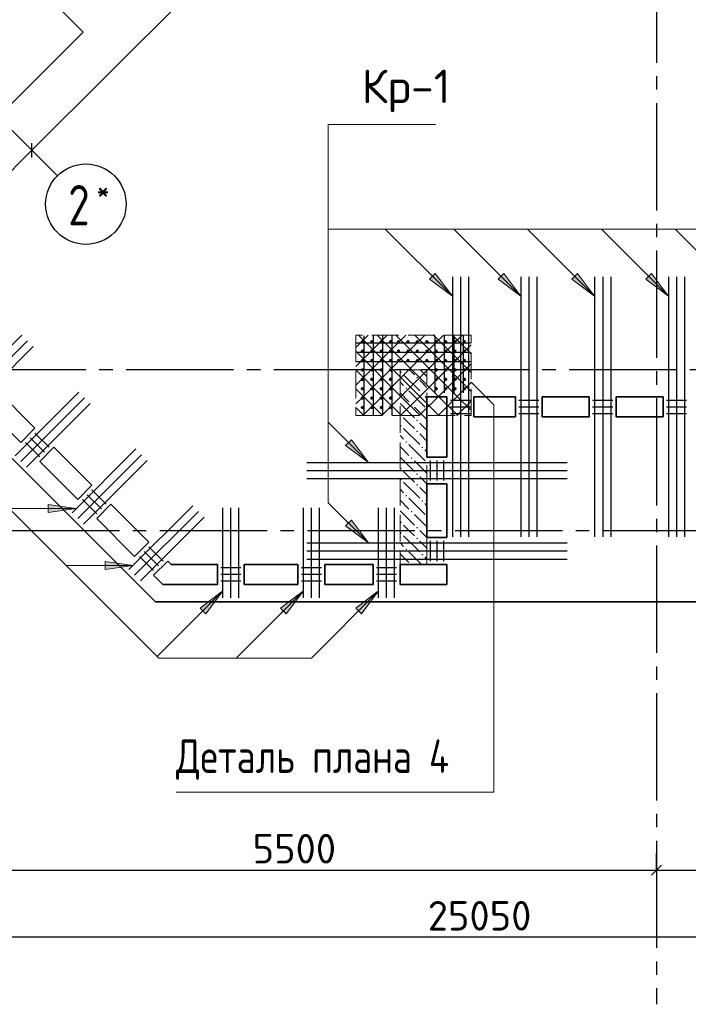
# Model space of a CAD drawing. Header units: millimetres. Extents: x 40580 to 1930067, y -240640 to 81020.
# Tile 193 of 256: x 688580 to 693561, y -233270 to -225929. Entities that reach past the tile are written whole.
import ezdxf

# ---------------------------------------------------------------- set-up
doc = ezdxf.new("R2010")
doc.units = ezdxf.units.MM
for name, pattern in [('______2', [270, 200, -70]), ('______5', [1100, 800, -100, 100, -100]), ('CENTER', [2, 1.25, -0.25, 0.25, -0.25])]:
    doc.linetypes.add(name, pattern=pattern)
for name, color, linetype, lineweight in [('S1 Стержни арматуры фон', 7, 'Continuous', 25), ('Standard', 7, 'Continuous', 25), ('Вспомогательная арматура', 52, 'Continuous', 25), ('ЖБ Перекрытие верхний уровень', 7, 'Continuous', 35), ('ОСИ', 7, 'CENTER', 15), ('Позиционная метка номер позиции', 7, 'Continuous', 13), ('Поперечное армирование AW фон', 7, 'Continuous', 25), ('Примечания', 7, 'Continuous', 13)]:
    doc.layers.add(name, color=color, linetype=linetype, lineweight=lineweight)
doc.layers.add('ЖБ Пилон', color=7, linetype='______2', lineweight=13, true_color=0xa0a0a0)
doc.styles.add('GOST 2.304', font='isocpeur.ttf', dxfattribs={"width": 0.8})
doc.styles.add('ISOCPEUR', font='isocpeur.ttf')

msp = doc.modelspace()

# ---------------------------------------------------------------- hatches: boundary and pattern name
at = {"layer": 'ЖБ Пилон', "linetype": 'Continuous', "lineweight": -3, "transparency": 33554687}
for points in [[(691413.7, -228557.3), (691420.2, -228550.8), (691426.7, -228557.3), (691420.2, -228563.8)], [(691533.7, -228597.3), (691540.2, -228590.8), (691546.7, -228597.3), (691540.2, -228603.8)], [(691453.7, -228677.3), (691460.2, -228670.8), (691466.7, -228677.3), (691460.2, -228683.8)], [(691573.7, -228717.3), (691580.2, -228710.8), (691586.7, -228717.3), (691580.2, -228723.8)], [(691493.7, -228797.3), (691500.2, -228790.8), (691506.7, -228797.3), (691500.2, -228803.8)], [(691413.7, -228877.3), (691420.2, -228870.8), (691426.7, -228877.3), (691420.2, -228883.8)], [(691413.7, -228957.3), (691420.2, -228950.8), (691426.7, -228957.3), (691420.2, -228963.8)], [(691533.7, -228917.3), (691540.2, -228910.8), (691546.7, -228917.3), (691540.2, -228923.8)], [(691533.7, -228997.3), (691540.2, -228990.8), (691546.7, -228997.3), (691540.2, -229003.8)], [(691453.7, -229077.3), (691460.2, -229070.8), (691466.7, -229077.3), (691460.2, -229083.8)], [(691573.7, -229117.3), (691580.2, -229110.8), (691586.7, -229117.3), (691580.2, -229123.8)], [(691493.7, -229197.3), (691500.2, -229190.8), (691506.7, -229197.3), (691500.2, -229203.8)], [(691413.7, -229277.3), (691420.2, -229270.8), (691426.7, -229277.3), (691420.2, -229283.8)], [(691413.7, -229357.3), (691420.2, -229350.8), (691426.7, -229357.3), (691420.2, -229363.8)], [(691533.7, -229317.3), (691540.2, -229310.8), (691546.7, -229317.3), (691540.2, -229323.8)], [(691533.7, -229397.3), (691540.2, -229390.8), (691546.7, -229397.3), (691540.2, -229403.8)], [(691453.7, -229477.3), (691460.2, -229470.8), (691466.7, -229477.3), (691460.2, -229483.8)], [(691573.7, -229517.3), (691580.2, -229510.8), (691586.7, -229517.3), (691580.2, -229523.8)], [(691493.7, -229597.3), (691500.2, -229590.8), (691506.7, -229597.3), (691500.2, -229603.8)], [(691413.7, -229677.3), (691420.2, -229670.8), (691426.7, -229677.3), (691420.2, -229683.8)], [(691533.7, -229717.3), (691540.2, -229710.8), (691546.7, -229717.3), (691540.2, -229723.8)], [(691413.7, -229757.3), (691420.2, -229750.8), (691426.7, -229757.3), (691420.2, -229763.8)], [(691533.7, -229797.3), (691540.2, -229790.8), (691546.7, -229797.3), (691540.2, -229803.8)], [(691453.7, -229877.3), (691460.2, -229870.8), (691466.7, -229877.3), (691460.2, -229883.8)], [(691573.7, -229917.3), (691580.2, -229910.8), (691586.7, -229917.3), (691580.2, -229923.8)]]:
    msp.add_hatch(color=7, dxfattribs=at).paths.add_polyline_path(points, flags=16)
at = {"layer": 'Позиционная метка номер позиции', "linetype": 'Continuous', "lineweight": 13, "transparency": 33554687}
for points in [[(691676, -227821.7), (691803.3, -227991.4), (691633.6, -227864.1)], [(692186, -227821.7), (692313.3, -227991.4), (692143.6, -227864.1)], [(692736, -227821.7), (692863.3, -227991.4), (692693.6, -227864.1)], [(693286, -227821.7), (693413.3, -227991.4), (693243.6, -227864.1)], [(691050.9, -229060.7), (691178.1, -229230.4), (691008.4, -229103.1)], [(688791.5, -229543.3), (689001.5, -229573.3), (688791.5, -229603.3)], [(691050.9, -229660.7), (691178.1, -229830.4), (691008.4, -229703.1)], [(691050.9, -229660.7), (691178.1, -229830.4), (691008.4, -229703.1)], [(689215.8, -229967.6), (689425.8, -229997.6), (689215.8, -230027.6)], [(689923.6, -230315.9), (690093.3, -230188.6), (689966, -230358.3)], [(690523.6, -230315.9), (690693.3, -230188.6), (690566, -230358.3)], [(691083.6, -230315.9), (691253.3, -230188.6), (691126, -230358.3)], [(691083.6, -230315.9), (691253.3, -230188.6), (691126, -230358.3)]]:
    msp.add_hatch(color=7, dxfattribs=at).paths.add_polyline_path(points, flags=16)

# ---------------------------------------------------------------- linework, layer by layer
at = {"color": 7, "linetype": 'Continuous', "lineweight": 50, "transparency": 33554687}
for centre in [(691133.3, -228330.4), (691133.3, -228400.4), (691203.3, -228330.4), (691203.3, -228400.4), (691273.3, -228330.4), (691273.3, -228400.4), (691343.3, -228330.4), (691343.3, -228400.4), (691403.3, -228330.4), (691403.3, -228400.4), (691473.3, -228330.4), (691473.3, -228400.4), (691543.3, -228330.4), (691543.3, -228400.4), (691613.3, -228330.4), (691613.3, -228400.4), (691683.3, -228330.4), (691683.3, -228400.4), (691753.3, -228330.4), (691753.3, -228400.4), (691823.3, -228330.4), (691823.3, -228400.4), (691893.3, -228330.4), (691893.3, -228400.4), (691133.3, -228470.4), (691203.3, -228470.4), (691273.3, -228470.4), (691343.3, -228470.4), (691403.3, -228470.4), (691473.3, -228470.4), (691543.3, -228470.4), (691613.3, -228470.4), (691683.3, -228470.4), (691753.3, -228470.4), (691823.3, -228470.4), (691893.3, -228470.4), (691133.3, -228540.4), (691203.3, -228540.4), (691273.3, -228540.4), (691343.3, -228540.4), (691683.3, -228540.4), (691753.3, -228540.4), (691823.3, -228540.4), (691893.3, -228540.4), (691133.3, -228610.4), (691203.3, -228610.4), (691273.3, -228610.4), (691343.3, -228610.4), (691683.3, -228610.4), (691753.3, -228610.4), (691823.3, -228610.4), (691893.3, -228610.4), (691133.3, -228680.4), (691203.3, -228680.4), (691273.3, -228680.4), (691343.3, -228680.4), (691683.3, -228680.4), (691753.3, -228680.4), (691823.3, -228680.4), (691893.3, -228680.4), (691133.3, -228750.4), (691203.3, -228750.4), (691273.3, -228750.4), (691343.3, -228750.4), (691133.3, -228820.4), (691203.3, -228820.4), (691273.3, -228820.4), (691343.3, -228820.4)]:
    msp.add_circle(centre, 5, dxfattribs=at)
at = {"layer": 'S1 Стержни арматуры фон', "color": 7, "linetype": 'Continuous', "lineweight": -3, "transparency": 33554687}
for p, q in [((691803.3, -227846.4), (691803.3, -229784.4)), ((691803.3, -227846.4), (691803.3, -229784.4)), ((691863.3, -227846.4), (691863.3, -229784.4)), ((691863.3, -227846.4), (691863.3, -229784.4)), ((691923.3, -227846.4), (691923.3, -229784.4)), ((691923.3, -227846.4), (691923.3, -229784.4)), ((692313.3, -227846.4), (692313.3, -229784.4)), ((692313.3, -227846.4), (692313.3, -229784.4)), ((692373.3, -227846.4), (692373.3, -229784.4)), ((692373.3, -227846.4), (692373.3, -229784.4)), ((692433.3, -227846.4), (692433.3, -229784.4)), ((692433.3, -227846.4), (692433.3, -229784.4)), ((692863.3, -227846.4), (692863.3, -229784.4)), ((692863.3, -227846.4), (692863.3, -229784.4)), ((692923.3, -227846.4), (692923.3, -229784.4)), ((692923.3, -227846.4), (692923.3, -229784.4)), ((692983.3, -227846.4), (692983.3, -229784.4)), ((692983.3, -227846.4), (692983.3, -229784.4)), ((693413.3, -227846.4), (693413.3, -229784.4)), ((693413.3, -227846.4), (693413.3, -229784.4)), ((693473.3, -227846.4), (693473.3, -229784.4)), ((693473.3, -227846.4), (693473.3, -229784.4)), ((693533.3, -227846.4), (693533.3, -229784.4)), ((693533.3, -227846.4), (693533.3, -229784.4)), ((688121.4, -228756.4), (688596.5, -228281.3)), ((688163.8, -228798.9), (688639, -228323.7)), ((688206.2, -228841.3), (688681.4, -228366.1)), ((688545.6, -229180.7), (689020.8, -228705.5)), ((688588.1, -229223.1), (689063.2, -228748)), ((688630.5, -229265.6), (689105.6, -228790.4)), ((688969.9, -229605), (689445.1, -229129.8)), ((689012.3, -229647.4), (689487.5, -229172.2)), ((689054.7, -229689.8), (689529.9, -229214.6)), ((690719.3, -229230.4), (692657.3, -229230.4)), ((690719.3, -229230.4), (692657.3, -229230.4)), ((690719.3, -229290.4), (692657.3, -229290.4)), ((690719.3, -229290.4), (692657.3, -229290.4)), ((690719.3, -229350.4), (692657.3, -229350.4)), ((690719.3, -229350.4), (692657.3, -229350.4)), ((689394.2, -230029.2), (689869.3, -229554.1)), ((690093.3, -230240.4), (690093.3, -229568.4)), ((690153.3, -230240.4), (690153.3, -229568.4)), ((690213.3, -230240.4), (690213.3, -229568.4)), ((690693.3, -230240.4), (690693.3, -229568.4)), ((690753.3, -230240.4), (690753.3, -229568.4)), ((690813.3, -230240.4), (690813.3, -229568.4)), ((691253.3, -230240.4), (691253.3, -229568.4)), ((691313.3, -230240.4), (691313.3, -229568.4)), ((691373.3, -230240.4), (691373.3, -229568.4)), ((689436.6, -230071.7), (689911.8, -229596.5)), ((689479, -230114.1), (689954.2, -229638.9)), ((690719.3, -229830.4), (692657.3, -229830.4)), ((690719.3, -229830.4), (692657.3, -229830.4)), ((690719.3, -229890.4), (692657.3, -229890.4)), ((690719.3, -229890.4), (692657.3, -229890.4)), ((690719.3, -229950.4), (692657.3, -229950.4)), ((690719.3, -229950.4), (692657.3, -229950.4))]:
    msp.add_line(p, q, dxfattribs=at)
at = {"layer": 'Standard', "color": 7, "linetype": 'Continuous', "lineweight": -3, "transparency": 33554687}
for p, q in [((688671.8, -226902.8), (693345.8, -222228.8)), ((687823.3, -227751.3), (688671.8, -226902.8)), ((687823.3, -232270.4), (693323.3, -232270.4)), ((693323.3, -232270.4), (694573.3, -232270.4)), ((704473.3, -232770.4), (679423.3, -232770.4))]:
    msp.add_line(p, q, dxfattribs=at)
at = {"layer": 'Standard', "color": 251, "linetype": 'Continuous', "lineweight": -3, "true_color": 0x656565, "transparency": 33554687}
for p, q in [((688671.8, -226902.8), (688583.4, -226814.4)), ((688671.8, -226902.8), (688760.2, -226991.2)), ((688671.8, -226902.8), (688790.3, -227021.3)), ((693323.3, -232270.4), (693323.3, -232145.4)), ((693323.3, -232270.4), (693323.3, -232395.4)), ((693323.3, -232270.4), (693323.3, -232722.6))]:
    msp.add_line(p, q, dxfattribs=at)
at = {"layer": 'Standard', "color": 7, "linetype": 'Continuous', "lineweight": 25, "transparency": 33554687}
for p, q in [((688671.8, -226955.8), (688671.8, -226849.8)), ((693285.8, -232307.9), (693360.8, -232232.9))]:
    msp.add_line(p, q, dxfattribs=at)
at = {"layer": 'Вспомогательная арматура', "color": 7, "linetype": 'Continuous', "lineweight": 25, "transparency": 33554687}
for p, q in [((691143.3, -228285.4), (691143.3, -228875.4)), ((691213.3, -228285.4), (691213.3, -228875.4)), ((691283.3, -228285.4), (691283.3, -228875.4)), ((691353.3, -228285.4), (691353.3, -228875.4)), ((691673.3, -228285.4), (691673.3, -228710.4)), ((691743.3, -228285.4), (691743.3, -228710.4)), ((691813.3, -228285.4), (691813.3, -228710.4)), ((691883.3, -228285.4), (691883.3, -228710.4)), ((691938.3, -228340.4), (691088.3, -228340.4)), ((691938.3, -228410.4), (691088.3, -228410.4)), ((691938.3, -228480.4), (691088.3, -228480.4))]:
    msp.add_line(p, q, dxfattribs=at)
at = {"layer": 'ЖБ Перекрытие верхний уровень', "transparency": 33554687}
for p, q in [((686763.7, -227441.3), (689592.8, -230270.4)), ((688411.2, -228692.9), (688694.1, -228975.7)), ((691613.3, -228740.4), (691763.3, -228740.4)), ((691613.3, -229190.4), (691613.3, -228740.4)), ((691763.3, -228740.4), (691763.3, -229190.4)), ((691963.3, -228890.4), (691963.3, -228740.4)), ((691963.3, -228740.4), (692273.3, -228740.4)), ((692273.3, -228740.4), (692273.3, -228890.4)), ((692473.3, -228740.4), (692823.3, -228740.4)), ((692473.3, -228890.4), (692473.3, -228740.4)), ((692823.3, -228740.4), (692823.3, -228890.4)), ((693023.3, -228890.4), (693023.3, -228740.4)), ((693023.3, -228740.4), (693373.3, -228740.4)), ((693373.3, -228740.4), (693373.3, -228890.4)), ((688588, -229081.8), (688305.2, -228798.9)), ((692273.3, -228890.4), (691963.3, -228890.4)), ((692823.3, -228890.4), (692473.3, -228890.4)), ((693373.3, -228890.4), (693023.3, -228890.4)), ((688694.1, -228975.7), (688588, -229081.8)), ((688729.4, -229223.2), (688835.5, -229117.1)), ((688835.5, -229117.1), (689118.4, -229400)), ((691763.3, -229190.4), (691613.3, -229190.4)), ((689012.3, -229506), (688729.4, -229223.2)), ((689118.4, -229400), (689012.3, -229506)), ((691613.3, -229790.4), (691613.3, -229390.4)), ((691613.3, -229390.4), (691763.3, -229390.4)), ((691763.3, -229390.4), (691763.3, -229790.4)), ((689153.7, -229647.4), (689259.8, -229541.4)), ((689259.8, -229541.4), (689542.6, -229824.2)), ((689436.6, -229930.3), (689153.7, -229647.4)), ((691763.3, -229790.4), (691613.3, -229790.4)), ((689542.6, -229824.2), (689436.6, -229930.3)), ((689578, -230071.7), (689684, -229965.6)), ((689684, -229965.6), (689708.8, -229990.4)), ((689708.8, -229990.4), (690053.3, -229990.4)), ((690053.3, -229990.4), (690053.3, -230140.4)), ((690253.3, -229990.4), (690653.3, -229990.4)), ((690253.3, -230140.4), (690253.3, -229990.4)), ((690653.3, -229990.4), (690653.3, -230140.4)), ((690853.3, -230140.4), (690853.3, -229990.4)), ((690853.3, -229990.4), (691213.3, -229990.4)), ((691213.3, -229990.4), (691213.3, -230140.4)), ((691413.3, -229990.4), (691763.3, -229990.4)), ((691413.3, -230140.4), (691413.3, -229990.4)), ((691763.3, -229990.4), (691763.3, -230140.4)), ((689646.7, -230140.4), (689578, -230071.7)), ((690053.3, -230140.4), (689646.7, -230140.4)), ((690653.3, -230140.4), (690253.3, -230140.4)), ((691213.3, -230140.4), (690853.3, -230140.4)), ((691763.3, -230140.4), (691413.3, -230140.4)), ((689592.8, -230270.4), (704573.3, -230270.4))]:
    msp.add_line(p, q, dxfattribs=at)
at = {"layer": 'ЖБ Пилон', "color": 253, "linetype": '______2', "lineweight": 13, "true_color": 0xa0a0a0, "transparency": 33554687}
for p, q in [((691413.3, -228540.4), (691413.3, -229990.4)), ((691613.3, -228540.4), (691413.3, -228540.4)), ((691613.3, -229990.4), (691613.3, -228540.4)), ((691413.3, -229990.4), (691613.3, -229990.4))]:
    msp.add_line(p, q, dxfattribs=at)
at = {"layer": 'ЖБ Пилон', "color": 9, "linetype": 'Continuous', "lineweight": -3, "true_color": 0xc7c7c7, "transparency": 33554687}
for p, q in [((691520.2, -228577.3), (691483.4, -228540.4)), ((691563.4, -228540.4), (691613.3, -228590.3)), ((691440.2, -228577.3), (691560.2, -228697.3)), ((691413.3, -228630.3), (691440.2, -228657.3)), ((691560.2, -228617.3), (691613.3, -228670.3)), ((691413.3, -228710.3), (691480.2, -228777.3)), ((691480.2, -228697.3), (691600.2, -228817.3)), ((691613.3, -228750.3), (691600.2, -228737.3)), ((691413.3, -228790.3), (691520.2, -228897.3)), ((691613.3, -228910.3), (691520.2, -228817.3)), ((691480.2, -228937.3), (691440.2, -228897.3)), ((691440.2, -228977.3), (691560.2, -229097.3)), ((691520.2, -228977.3), (691480.2, -228937.3)), ((691560.2, -228937.3), (691613.3, -228990.3)), ((691413.3, -229030.3), (691440.2, -229057.3)), ((691560.2, -229017.3), (691613.3, -229070.3)), ((691413.3, -229110.3), (691480.2, -229177.3)), ((691480.2, -229097.3), (691600.2, -229217.3)), ((691413.3, -229190.3), (691520.2, -229297.3)), ((691613.3, -229150.3), (691600.2, -229137.3)), ((691613.3, -229310.3), (691520.2, -229217.3)), ((691480.2, -229337.3), (691440.2, -229297.3)), ((691520.2, -229377.3), (691480.2, -229337.3)), ((691560.2, -229337.3), (691613.3, -229390.3)), ((691440.2, -229377.3), (691560.2, -229497.3)), ((691560.2, -229417.3), (691613.3, -229470.3)), ((691413.3, -229430.3), (691440.2, -229457.3)), ((691480.2, -229497.3), (691600.2, -229617.3)), ((691413.3, -229510.3), (691480.2, -229577.3)), ((691613.3, -229550.3), (691600.2, -229537.3)), ((691413.3, -229590.3), (691520.2, -229697.3)), ((691613.3, -229710.3), (691520.2, -229617.3)), ((691480.2, -229737.3), (691440.2, -229697.3)), ((691440.2, -229777.3), (691560.2, -229897.3)), ((691520.2, -229777.3), (691480.2, -229737.3)), ((691560.2, -229737.3), (691613.3, -229790.3)), ((691413.3, -229830.3), (691440.2, -229857.3)), ((691560.2, -229817.3), (691613.3, -229870.3)), ((691413.3, -229910.3), (691480.2, -229977.3)), ((691480.2, -229897.3), (691573.4, -229990.4)), ((691613.3, -229950.3), (691600.2, -229937.3)), ((691413.3, -229990.3), (691413.4, -229990.4))]:
    msp.add_line(p, q, dxfattribs=at)
at = {"layer": 'ОСИ', "color": 8, "linetype": '______5', "lineweight": -3, "transparency": 33554687}
for p, q in [((693323.3, -182550.4), (693323.3, -233270.4)), ((688861, -227092), (682422, -220653)), ((705573.3, -228540.4), (676099.3, -228540.4)), ((704723.3, -229740.4), (676099.3, -229740.4))]:
    msp.add_line(p, q, dxfattribs=at)
at = {"layer": 'ОСИ', "color": 7, "linetype": 'Continuous', "lineweight": -3, "transparency": 33554687}
msp.add_circle((689073.2, -227304.2), 300, dxfattribs=at)
at = {"layer": 'Позиционная метка номер позиции', "color": 7, "linetype": 'Continuous', "lineweight": 13, "transparency": 33554687}
for p, q in [((691803.3, -227991.4), (691303.3, -227491.4)), ((692313.3, -227991.4), (691813.3, -227491.4)), ((692863.3, -227991.4), (692363.3, -227491.4)), ((693413.3, -227991.4), (692913.3, -227491.4)), ((693963.3, -227991.4), (693463.3, -227491.4)), ((691633.6, -227864.1), (691676, -227821.7)), ((691803.3, -227991.4), (691633.6, -227864.1)), ((691654.8, -227842.9), (691644.2, -227832.3)), ((691676, -227821.7), (691803.3, -227991.4)), ((692143.6, -227864.1), (692186, -227821.7)), ((692313.3, -227991.4), (692143.6, -227864.1)), ((692164.8, -227842.9), (692154.2, -227832.3)), ((692186, -227821.7), (692313.3, -227991.4)), ((692693.6, -227864.1), (692736, -227821.7)), ((692863.3, -227991.4), (692693.6, -227864.1)), ((692714.8, -227842.9), (692704.2, -227832.3)), ((692736, -227821.7), (692863.3, -227991.4)), ((693243.6, -227864.1), (693286, -227821.7)), ((693413.3, -227991.4), (693243.6, -227864.1)), ((693264.8, -227842.9), (693254.2, -227832.3)), ((693286, -227821.7), (693413.3, -227991.4)), ((691803.3, -227991.4), (691803.3, -227991.4)), ((691803.3, -227991.4), (691803.3, -227991.4)), ((691803.3, -227991.4), (691803.3, -227991.4)), ((692313.3, -227991.4), (692313.3, -227991.4)), ((692313.3, -227991.4), (692313.3, -227991.4)), ((692313.3, -227991.4), (692313.3, -227991.4)), ((692863.3, -227991.4), (692863.3, -227991.4)), ((692863.3, -227991.4), (692863.3, -227991.4)), ((692863.3, -227991.4), (692863.3, -227991.4)), ((693413.3, -227991.4), (693413.3, -227991.4)), ((693413.3, -227991.4), (693413.3, -227991.4)), ((693413.3, -227991.4), (693413.3, -227991.4)), ((691178.1, -229230.4), (690878.1, -228930.4)), ((691008.4, -229103.1), (691050.9, -229060.7)), ((691178.1, -229230.4), (691008.4, -229103.1)), ((691029.6, -229081.9), (691019, -229071.3)), ((691050.9, -229060.7), (691178.1, -229230.4)), ((691178.1, -229230.4), (691178.1, -229230.4)), ((691178.1, -229230.4), (691178.1, -229230.4)), ((691178.1, -229230.4), (691178.1, -229230.4)), ((688791.5, -229603.3), (688791.5, -229543.3)), ((688791.5, -229543.3), (689001.5, -229573.3)), ((691178.1, -229830.4), (690878.1, -229530.4)), ((689001.5, -229573.3), (688501.5, -229573.3)), ((688791.5, -229573.3), (688776.5, -229573.3)), ((689001.5, -229573.3), (688791.5, -229603.3)), ((689001.5, -229573.3), (689001.5, -229573.3)), ((689001.5, -229573.3), (689001.5, -229573.3)), ((689001.5, -229573.3), (689001.5, -229573.3)), ((691008.4, -229703.1), (691050.9, -229660.7)), ((691008.4, -229703.1), (691050.9, -229660.7)), ((691178.1, -229830.4), (691008.4, -229703.1)), ((691178.1, -229830.4), (691008.4, -229703.1)), ((691029.6, -229681.9), (691019, -229671.3)), ((691029.6, -229681.9), (691019, -229671.3)), ((691050.9, -229660.7), (691178.1, -229830.4)), ((691050.9, -229660.7), (691178.1, -229830.4)), ((691178.1, -229830.4), (691178.1, -229830.4)), ((691178.1, -229830.4), (691178.1, -229830.4)), ((691178.1, -229830.4), (691178.1, -229830.4)), ((691178.1, -229830.4), (691178.1, -229830.4)), ((691178.1, -229830.4), (691178.1, -229830.4)), ((691178.1, -229830.4), (691178.1, -229830.4)), ((689215.8, -229997.6), (689200.8, -229997.6)), ((689215.8, -230027.6), (689215.8, -229967.6)), ((689215.8, -229967.6), (689425.8, -229997.6)), ((689425.8, -229997.6), (689215.8, -230027.6)), ((689425.8, -229997.6), (689425.8, -229997.6)), ((689425.8, -229997.6), (689425.8, -229997.6)), ((689425.8, -229997.6), (689425.8, -229997.6)), ((690093.3, -230188.6), (689605, -230676.8)), ((689923.6, -230315.9), (690093.3, -230188.6)), ((690093.3, -230188.6), (689966, -230358.3)), ((690093.3, -230188.6), (690093.3, -230188.6)), ((690093.3, -230188.6), (690093.3, -230188.6)), ((690093.3, -230188.6), (690093.3, -230188.6)), ((690693.3, -230188.6), (690193.3, -230688.6)), ((690523.6, -230315.9), (690693.3, -230188.6)), ((690693.3, -230188.6), (690566, -230358.3)), ((690693.3, -230188.6), (690693.3, -230188.6)), ((690693.3, -230188.6), (690693.3, -230188.6)), ((690693.3, -230188.6), (690693.3, -230188.6)), ((691253.3, -230188.6), (690753.3, -230688.6)), ((691083.6, -230315.9), (691253.3, -230188.6)), ((691083.6, -230315.9), (691253.3, -230188.6)), ((691253.3, -230188.6), (691126, -230358.3)), ((691253.3, -230188.6), (691126, -230358.3)), ((691253.3, -230188.6), (691253.3, -230188.6)), ((691253.3, -230188.6), (691253.3, -230188.6)), ((691253.3, -230188.6), (691253.3, -230188.6)), ((691253.3, -230188.6), (691253.3, -230188.6)), ((691253.3, -230188.6), (691253.3, -230188.6)), ((691253.3, -230188.6), (691253.3, -230188.6)), ((689966, -230358.3), (689923.6, -230315.9)), ((689944.8, -230337.1), (689934.2, -230347.7)), ((690566, -230358.3), (690523.6, -230315.9)), ((690544.8, -230337.1), (690534.2, -230347.7)), ((691126, -230358.3), (691083.6, -230315.9)), ((691126, -230358.3), (691083.6, -230315.9)), ((691104.8, -230337.1), (691094.2, -230347.7)), ((691104.8, -230337.1), (691094.2, -230347.7))]:
    msp.add_line(p, q, dxfattribs=at)
for points in [[(687259.6, -227314.9), (687759.6, -227314.9), (689052.7, -226021.8), (686862, -223831.2), (683263.3, -220232.5)], [(691178.1, -229830.4), (690878.1, -229530.4), (690878.1, -226710.4), (691678.1, -226710.4)], [(697463.3, -227991.4), (696963.3, -227491.4), (690878.1, -227491.4), (690878.1, -226710.4), (691678.1, -226710.4)], [(698186.4, -229830.4), (698486.4, -229530.4), (698486.4, -227491.4), (690878.1, -227491.4), (690878.1, -226710.4), (691678.1, -226710.4)], [(689425.8, -229997.6), (688925.8, -229997.6), (686380.2, -227452), (685580.2, -227452)], [(691253.3, -230188.6), (690753.3, -230688.6), (689616.8, -230688.6), (686380.2, -227452), (685580.2, -227452)]]:
    msp.add_lwpolyline(points, dxfattribs=at)
at = {"layer": 'Поперечное армирование AW фон', "color": 7, "linetype": 'Continuous', "lineweight": -3, "transparency": 33554687}
for p, q in [((691788.3, -228765.4), (691938.3, -228765.4)), ((691788.3, -228815.4), (691938.3, -228815.4)), ((692298.3, -228765.4), (692448.3, -228765.4)), ((692298.3, -228815.4), (692448.3, -228815.4)), ((692848.3, -228765.4), (692998.3, -228765.4)), ((692848.3, -228815.4), (692998.3, -228815.4)), ((693398.3, -228765.4), (693548.3, -228765.4)), ((693398.3, -228815.4), (693548.3, -228815.4)), ((691788.3, -228865.4), (691938.3, -228865.4)), ((692298.3, -228865.4), (692448.3, -228865.4)), ((692848.3, -228865.4), (692998.3, -228865.4)), ((693398.3, -228865.4), (693548.3, -228865.4)), ((688658.7, -229046.4), (688764.8, -229152.5)), ((688694.1, -229011), (688800.1, -229117.1)), ((688623.4, -229081.7), (688729.4, -229187.8)), ((691638.3, -229215.4), (691638.3, -229365.4)), ((691688.3, -229215.4), (691688.3, -229365.4)), ((691738.3, -229215.4), (691738.3, -229365.4)), ((689083, -229470.7), (689189.1, -229576.7)), ((689118.3, -229435.3), (689224.4, -229541.4)), ((689047.6, -229506), (689153.7, -229612.1)), ((689542.6, -229859.6), (689648.7, -229965.6)), ((691638.3, -229815.4), (691638.3, -229965.4)), ((691688.3, -229815.4), (691688.3, -229965.4)), ((691738.3, -229815.4), (691738.3, -229965.4)), ((689471.9, -229930.3), (689578, -230036.3)), ((689507.3, -229894.9), (689613.3, -230001)), ((690228.3, -230015.4), (690078.3, -230015.4)), ((690228.3, -230065.4), (690078.3, -230065.4)), ((690828.3, -230015.4), (690678.3, -230015.4)), ((690828.3, -230065.4), (690678.3, -230065.4)), ((691388.3, -230015.4), (691238.3, -230015.4)), ((691388.3, -230065.4), (691238.3, -230065.4)), ((690228.3, -230115.4), (690078.3, -230115.4)), ((690828.3, -230115.4), (690678.3, -230115.4)), ((691388.3, -230115.4), (691238.3, -230115.4))]:
    msp.add_line(p, q, dxfattribs=at)
at = {"layer": 'Примечания', "color": 252, "linetype": 'Continuous', "lineweight": 13, "true_color": 0x8f8f8f, "transparency": 33554687}
for p, q in [((691083.3, -228374.2), (691177.1, -228280.4)), ((691083.3, -228514.2), (691317.1, -228280.4)), ((691083.3, -228654.2), (691457.1, -228280.4)), ((691103.4, -228280.4), (691560.2, -228737.3)), ((691140.2, -228737.3), (691597.1, -228280.4)), ((691243.4, -228280.4), (691700.2, -228737.3)), ((691280.2, -228737.3), (691737.1, -228280.4)), ((691383.4, -228280.4), (691840.2, -228737.3)), ((691420.2, -228737.3), (691877.1, -228280.4)), ((691523.4, -228280.4), (691943.3, -228700.3)), ((691663.4, -228280.4), (691943.3, -228560.3)), ((691803.4, -228280.4), (691943.3, -228420.3)), ((691560.2, -228737.3), (691943.3, -228354.2)), ((691083.3, -228400.3), (691420.2, -228737.3)), ((691083.3, -228540.3), (691280.2, -228737.3)), ((691700.2, -228737.3), (691943.3, -228494.2)), ((691083.3, -228680.3), (691140.2, -228737.3)), ((691840.2, -228737.3), (691943.3, -228634.2)), ((691083.3, -228794.2), (691140.2, -228737.3)), ((691137.1, -228880.4), (691280.2, -228737.3)), ((691140.2, -228737.3), (691283.4, -228880.4)), ((691277.1, -228880.4), (691420.2, -228737.3)), ((691280.2, -228737.3), (691423.4, -228880.4)), ((691417.1, -228880.4), (691560.2, -228737.3)), ((691420.2, -228737.3), (691563.4, -228880.4)), ((691557.1, -228880.4), (691700.2, -228737.3)), ((691560.2, -228737.3), (691703.4, -228880.4)), ((691697.1, -228880.4), (691840.2, -228737.3)), ((691700.2, -228737.3), (691843.4, -228880.4)), ((691840.2, -228737.3), (691943.3, -228840.3)), ((691083.3, -228820.3), (691143.4, -228880.4)), ((691837.1, -228880.4), (691943.3, -228774.2))]:
    msp.add_line(p, q, dxfattribs=at)
at = {"layer": 'Примечания', "color": 7, "linetype": '______2', "lineweight": 13, "transparency": 33554687}
for p, q in [((691943.3, -228280.4), (691083.3, -228280.4)), ((691083.3, -228280.4), (691083.3, -228880.4)), ((691943.3, -228880.4), (691943.3, -228280.4)), ((691083.3, -228880.4), (691943.3, -228880.4))]:
    msp.add_line(p, q, dxfattribs=at)
at = {"layer": 'Примечания', "color": 7, "linetype": 'Continuous', "lineweight": 13, "transparency": 33554687}
msp.add_lwpolyline([(691943.3, -228630.4), (692113, -228800.1), (692113, -231688.6), (689745.4, -231688.6)], dxfattribs=at)

# ---------------------------------------------------------------- texts
at = {"layer": 'Standard', "color": 7, "linetype": 'Continuous', "lineweight": 25, "transparency": 33554687, "attachment_point": 7, "style": 'ISOCPEUR'}
for s, insert, char_height, width in [('Кр-1', (691128.1, -226618.7), 250, 675.671), ('5500', (690315.2, -232220.4), 220, 641.476), ('25050', (691619.9, -232720.4), 220, 782.137)]:
    msp.add_mtext(s, dxfattribs=dict(at, insert=insert, char_height=char_height, width=width))
at = {"layer": 'ОСИ', "color": 7, "linetype": 'Continuous', "lineweight": 25, "transparency": 33554687, "attachment_point": 7, "style": 'ISOCPEUR'}
for s, insert, char_height, width in [('\\W0.80;*', (689151.7, -227286.7), 180, 215.909), ('\\W0.78;2', (688941.7, -227461.7), 300, 326.853)]:
    msp.add_mtext(s, dxfattribs=dict(at, insert=insert, char_height=char_height, width=width))
at = {"layer": 'Примечания', "color": 7, "linetype": 'Continuous', "lineweight": 25, "transparency": 33554687, "insert": (689745.4, -231596.9), "char_height": 250, "width": 2150.14, "attachment_point": 7, "style": 'GOST 2.304'}
msp.add_mtext('Деталь\\~плана\\~4', dxfattribs=at)

doc.saveas('drawing.dxf')
